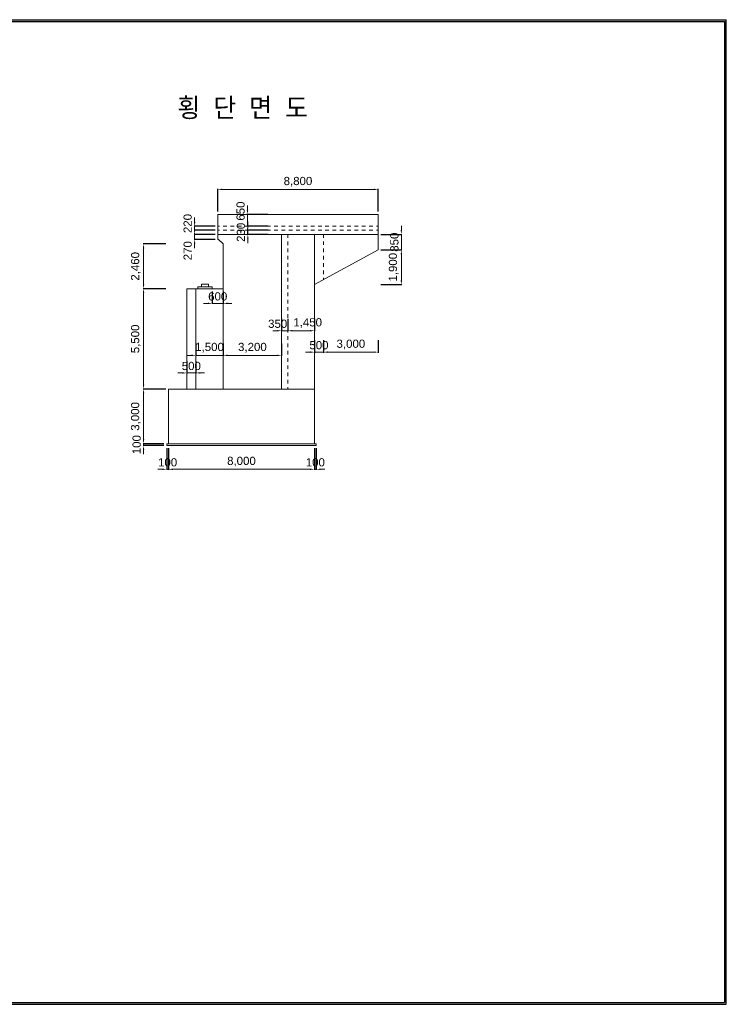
# Model space of a CAD drawing. Header units: metres. Extents: x -5059821 to -4982321, y -15782685 to -15728685.
# Tile 3 of 3: x -5021071 to -4982321, y -15782685 to -15728685. Entities that reach past the tile are written whole.
import ezdxf
from ezdxf.enums import TextEntityAlignment as Align

# ---------------------------------------------------------------- set-up
doc = ezdxf.new("R2010")
doc.units = ezdxf.units.M
doc.header["$MEASUREMENT"] = 0
doc.layers.get('Defpoints').update_dxf_attribs({"lineweight": 0})
for name, color, linetype, lineweight in [('A-DIM01', 1, 'Continuous', 0), ('Concrete', 4, 'Continuous', 0), ('Shoe', 5, 'Continuous', 0), ('Text', 3, 'Continuous', 0)]:
    doc.layers.add(name, color=color, linetype=linetype, lineweight=lineweight)
doc.styles.get("Standard").update_dxf_attribs({"font": 'txt', "height": 5})
doc.styles.add('style2', font='arial.ttf')
doc.styles.add('돋움', font='txt')
doc.dimstyles.new('DIM01', dxfattribs={"dimtxt": 3.5, "dimasz": 0.8, "dimexe": 2, "dimexo": 10, "dimgap": 1.25, "dimtad": 1, "dimdec": 0, "dimzin": 0, "dimtxsty": '돋움', "dimcen": 0.09, "dimclrd": 1, "dimclre": 1, "dimclrt": 256, "dimadec": 0, "dimazin": 0, "dimtfac": 0.072, "dimtdec": 0, "dimtix": 1, "dimtmove": 2, "dimatfit": 3, "dimfxl": 1, "dimtolj": 1, "dimtzin": 0, "dimlwd": -1, "dimarcsym": 0})

# ---------------------------------------------------------------- blocks, each defined once
blk = doc.blocks.new('*D121')
at = {"layer": 'A-DIM01', "color": 1}
for p, q in [((-5000141.473277, -15740222.111054), (-5000141.473277, -15739982.111054)), ((-5000141.473277, -15741312.111054), (-5000141.473277, -15740462.111054)), ((-5000141.473277, -15741552.111054), (-5000141.473277, -15741792.111054))]:
    blk.add_line(p, q, dxfattribs=at)
at = {"layer": 'A-DIM01', "color": 1, "lineweight": -2}
for p, q in [((-5001259.868228, -15740462.111054), (-5000111.473277, -15740462.111054)), ((-5001259.868228, -15741312.111054), (-5000111.473277, -15741312.111054))]:
    blk.add_line(p, q, dxfattribs=at)
at = {"layer": 'A-DIM01', "color": 1}
for points in [[(-5000181.473277, -15740222.111054), (-5000101.473277, -15740222.111054), (-5000141.473277, -15740462.111054)], [(-5000181.473277, -15741552.111054), (-5000101.473277, -15741552.111054), (-5000141.473277, -15741312.111054)]]:
    blk.add_solid(points, dxfattribs=at)
at = {"layer": 'Defpoints', "color": 0}
for p in [(-5001409.868228, -15740462.111054), (-5000141.473277, -15740462.111054), (-5001409.868228, -15741312.111054)]:
    blk.add_point(p, dxfattribs=at)
at = {"layer": 'A-DIM01', "color": 7, "insert": (-5000521.231121, -15740887.111054), "char_height": 450, "attachment_point": 5, "rotation": 90, "style": 'style2'}
blk.add_mtext('\\A1;850', dxfattribs=at)
blk = doc.blocks.new('*D123')
at = {"layer": 'A-DIM01', "color": 1, "lineweight": -2}
for p, q in [((-5001259.868228, -15741312.111054), (-5000111.473277, -15741312.111054)), ((-5001259.868228, -15743212.111054), (-5000111.473277, -15743212.111054))]:
    blk.add_line(p, q, dxfattribs=at)
at = {"layer": 'A-DIM01', "color": 1}
blk.add_line((-5000141.473277, -15742972.111054), (-5000141.473277, -15741552.111054), dxfattribs=at)
for points in [[(-5000181.473277, -15741552.111054), (-5000101.473277, -15741552.111054), (-5000141.473277, -15741312.111054)], [(-5000181.473277, -15742972.111054), (-5000101.473277, -15742972.111054), (-5000141.473277, -15743212.111054)]]:
    blk.add_solid(points, dxfattribs=at)
at = {"layer": 'Defpoints', "color": 0}
for p in [(-5001409.868228, -15741312.111054), (-5000141.473277, -15741312.111054), (-5001409.868228, -15743212.111054)]:
    blk.add_point(p, dxfattribs=at)
at = {"layer": 'A-DIM01', "color": 7, "insert": (-5000561.903018, -15742262.111054), "char_height": 450, "attachment_point": 5, "rotation": 90, "style": 'style2'}
blk.add_mtext('\\A1;1,900', dxfattribs=at)
blk = doc.blocks.new('*D125')
at = {"layer": 'A-DIM01', "color": 1, "lineweight": -2}
for p, q in [((-5013009.868228, -15752192.111054), (-5013009.868228, -15753372.367327)), ((-5012909.868228, -15752192.111054), (-5012909.868228, -15753372.367327))]:
    blk.add_line(p, q, dxfattribs=at)
at = {"layer": 'A-DIM01', "color": 1}
for p, q in [((-5013249.868228, -15753342.367327), (-5013489.868228, -15753342.367327)), ((-5013009.868228, -15753342.367327), (-5012909.868228, -15753342.367327)), ((-5012669.868228, -15753342.367327), (-5012429.868228, -15753342.367327))]:
    blk.add_line(p, q, dxfattribs=at)
for points in [[(-5013249.868228, -15753302.367327), (-5013249.868228, -15753382.367327), (-5013009.868228, -15753342.367327)], [(-5012669.868228, -15753302.367327), (-5012669.868228, -15753382.367327), (-5012909.868228, -15753342.367327)]]:
    blk.add_solid(points, dxfattribs=at)
at = {"layer": 'Defpoints', "color": 0}
for p in [(-5013009.868228, -15752042.111054), (-5012909.868228, -15752042.111054), (-5012909.868228, -15753342.367327)]:
    blk.add_point(p, dxfattribs=at)
at = {"layer": 'A-DIM01', "color": 7, "insert": (-5012959.868228, -15752962.609483), "char_height": 450, "attachment_point": 5, "style": 'style2'}
blk.add_mtext('\\A1;100', dxfattribs=at)
blk = doc.blocks.new('*D127')
at = {"layer": 'A-DIM01', "color": 1, "lineweight": -2}
for p, q in [((-5004909.868228, -15752192.111054), (-5004909.868228, -15753372.367327)), ((-5004809.868228, -15752192.111054), (-5004809.868228, -15753372.367327))]:
    blk.add_line(p, q, dxfattribs=at)
at = {"layer": 'A-DIM01', "color": 1}
for p, q in [((-5005149.868228, -15753342.367327), (-5005389.868228, -15753342.367327)), ((-5004909.868228, -15753342.367327), (-5004809.868228, -15753342.367327)), ((-5004569.868228, -15753342.367327), (-5004329.868228, -15753342.367327))]:
    blk.add_line(p, q, dxfattribs=at)
for points in [[(-5005149.868228, -15753302.367327), (-5005149.868228, -15753382.367327), (-5004909.868228, -15753342.367327)], [(-5004569.868228, -15753302.367327), (-5004569.868228, -15753382.367327), (-5004809.868228, -15753342.367327)]]:
    blk.add_solid(points, dxfattribs=at)
at = {"layer": 'Defpoints', "color": 0}
for p in [(-5004909.868228, -15752042.111054), (-5004809.868228, -15752042.111054), (-5004809.868228, -15753342.367327)]:
    blk.add_point(p, dxfattribs=at)
at = {"layer": 'A-DIM01', "color": 7, "insert": (-5004859.868228, -15752962.609483), "char_height": 450, "attachment_point": 5, "style": 'style2'}
blk.add_mtext('\\A1;100', dxfattribs=at)
blk = doc.blocks.new('*D129')
at = {"layer": 'A-DIM01', "color": 1, "lineweight": -2}
for p, q in [((-5012909.868228, -15752192.111054), (-5012909.868228, -15753372.367327)), ((-5004909.868228, -15752192.111054), (-5004909.868228, -15753372.367327))]:
    blk.add_line(p, q, dxfattribs=at)
at = {"layer": 'A-DIM01', "color": 1}
blk.add_line((-5012669.868228, -15753342.367327), (-5005149.868228, -15753342.367327), dxfattribs=at)
for points in [[(-5012669.868228, -15753302.367327), (-5012669.868228, -15753382.367327), (-5012909.868228, -15753342.367327)], [(-5005149.868228, -15753302.367327), (-5005149.868228, -15753382.367327), (-5004909.868228, -15753342.367327)]]:
    blk.add_solid(points, dxfattribs=at)
at = {"layer": 'Defpoints', "color": 0}
for p in [(-5012909.868228, -15752042.111054), (-5004909.868228, -15752042.111054), (-5004909.868228, -15753342.367327)]:
    blk.add_point(p, dxfattribs=at)
at = {"layer": 'A-DIM01', "color": 7, "insert": (-5008909.868228, -15752921.937587), "char_height": 450, "attachment_point": 5, "style": 'style2'}
blk.add_mtext('\\A1;8,000', dxfattribs=at)
blk = doc.blocks.new('*D131')
at = {"layer": 'A-DIM01', "color": 1}
for p, q in [((-5014278.26318, -15751702.111054), (-5014278.26318, -15751462.111054)), ((-5014278.26318, -15751942.111054), (-5014278.26318, -15752042.111054)), ((-5014278.26318, -15752282.111054), (-5014278.26318, -15752522.111054))]:
    blk.add_line(p, q, dxfattribs=at)
at = {"layer": 'A-DIM01', "color": 1, "lineweight": -2}
for p, q in [((-5013159.868228, -15751942.111054), (-5014308.26318, -15751942.111054)), ((-5013159.868228, -15752042.111054), (-5014308.26318, -15752042.111054))]:
    blk.add_line(p, q, dxfattribs=at)
at = {"layer": 'A-DIM01', "color": 1}
for points in [[(-5014318.26318, -15751702.111054), (-5014238.26318, -15751702.111054), (-5014278.26318, -15751942.111054)], [(-5014318.26318, -15752282.111054), (-5014238.26318, -15752282.111054), (-5014278.26318, -15752042.111054)]]:
    blk.add_solid(points, dxfattribs=at)
at = {"layer": 'Defpoints', "color": 0}
for p in [(-5014278.26318, -15752042.111054), (-5013009.868228, -15751942.111054), (-5013009.868228, -15752042.111054)]:
    blk.add_point(p, dxfattribs=at)
at = {"layer": 'A-DIM01', "color": 7, "insert": (-5014658.021024, -15751992.111054), "char_height": 450, "attachment_point": 5, "rotation": 90, "style": 'style2'}
blk.add_mtext('\\A1;100', dxfattribs=at)
blk = doc.blocks.new('*D133')
at = {"layer": 'A-DIM01', "color": 1, "lineweight": -2}
for p, q in [((-5013059.868228, -15748942.111054), (-5014308.26318, -15748942.111054)), ((-5013159.868228, -15751942.111054), (-5014308.26318, -15751942.111054))]:
    blk.add_line(p, q, dxfattribs=at)
at = {"layer": 'A-DIM01', "color": 1}
blk.add_line((-5014278.26318, -15749182.111054), (-5014278.26318, -15751702.111054), dxfattribs=at)
for points in [[(-5014318.26318, -15749182.111054), (-5014238.26318, -15749182.111054), (-5014278.26318, -15748942.111054)], [(-5014318.26318, -15751702.111054), (-5014238.26318, -15751702.111054), (-5014278.26318, -15751942.111054)]]:
    blk.add_solid(points, dxfattribs=at)
at = {"layer": 'Defpoints', "color": 0}
for p in [(-5012909.868228, -15748942.111054), (-5014278.26318, -15751942.111054), (-5013009.868228, -15751942.111054)]:
    blk.add_point(p, dxfattribs=at)
at = {"layer": 'A-DIM01', "color": 7, "insert": (-5014698.692921, -15750442.111054), "char_height": 450, "attachment_point": 5, "rotation": 90, "style": 'style2'}
blk.add_mtext('\\A1;3,000', dxfattribs=at)
blk = doc.blocks.new('*D135')
at = {"layer": 'A-DIM01', "color": 1, "lineweight": -2}
for p, q in [((-5013059.868228, -15743442.111054), (-5014308.26318, -15743442.111054)), ((-5013059.868228, -15748942.111054), (-5014308.26318, -15748942.111054))]:
    blk.add_line(p, q, dxfattribs=at)
at = {"layer": 'A-DIM01', "color": 1}
blk.add_line((-5014278.26318, -15743682.111054), (-5014278.26318, -15748702.111054), dxfattribs=at)
for points in [[(-5014318.26318, -15743682.111054), (-5014238.26318, -15743682.111054), (-5014278.26318, -15743442.111054)], [(-5014318.26318, -15748702.111054), (-5014238.26318, -15748702.111054), (-5014278.26318, -15748942.111054)]]:
    blk.add_solid(points, dxfattribs=at)
at = {"layer": 'Defpoints', "color": 0}
for p in [(-5012909.868228, -15743442.111054), (-5014278.26318, -15748942.111054), (-5012909.868228, -15748942.111054)]:
    blk.add_point(p, dxfattribs=at)
at = {"layer": 'A-DIM01', "color": 7, "insert": (-5014698.692921, -15746192.111054), "char_height": 450, "attachment_point": 5, "rotation": 90, "style": 'style2'}
blk.add_mtext('\\A1;5,500', dxfattribs=at)
blk = doc.blocks.new('*D137')
at = {"layer": 'A-DIM01', "color": 1, "lineweight": -2}
for p, q in [((-5013059.868228, -15740982.111054), (-5014308.26318, -15740982.111054)), ((-5013059.868228, -15743442.111054), (-5014308.26318, -15743442.111054))]:
    blk.add_line(p, q, dxfattribs=at)
at = {"layer": 'A-DIM01', "color": 1}
blk.add_line((-5014278.26318, -15741222.111054), (-5014278.26318, -15743202.111054), dxfattribs=at)
for points in [[(-5014318.26318, -15741222.111054), (-5014238.26318, -15741222.111054), (-5014278.26318, -15740982.111054)], [(-5014318.26318, -15743202.111054), (-5014238.26318, -15743202.111054), (-5014278.26318, -15743442.111054)]]:
    blk.add_solid(points, dxfattribs=at)
at = {"layer": 'Defpoints', "color": 0}
for p in [(-5012909.868228, -15740982.111054), (-5014278.26318, -15743442.111054), (-5012909.868228, -15743442.111054)]:
    blk.add_point(p, dxfattribs=at)
at = {"layer": 'A-DIM01', "color": 7, "insert": (-5014698.692921, -15742212.111054), "char_height": 450, "attachment_point": 5, "rotation": 90, "style": 'style2'}
blk.add_mtext('\\A1;2,460', dxfattribs=at)
blk = doc.blocks.new('*D139')
at = {"layer": 'A-DIM01', "color": 1}
for p, q in [((-5011478.26318, -15740222.111054), (-5011478.26318, -15739982.111054)), ((-5011478.26318, -15740462.111054), (-5011478.26318, -15740732.111054)), ((-5011478.26318, -15740972.111054), (-5011478.26318, -15741212.111054))]:
    blk.add_line(p, q, dxfattribs=at)
at = {"layer": 'A-DIM01', "color": 1, "lineweight": -2}
for p, q in [((-5010359.868228, -15740462.111054), (-5011508.26318, -15740462.111054)), ((-5010359.868228, -15740732.111054), (-5011508.26318, -15740732.111054))]:
    blk.add_line(p, q, dxfattribs=at)
at = {"layer": 'A-DIM01', "color": 1}
for points in [[(-5011518.26318, -15740222.111054), (-5011438.26318, -15740222.111054), (-5011478.26318, -15740462.111054)], [(-5011518.26318, -15740972.111054), (-5011438.26318, -15740972.111054), (-5011478.26318, -15740732.111054)]]:
    blk.add_solid(points, dxfattribs=at)
at = {"layer": 'Defpoints', "color": 0}
for p in [(-5011478.26318, -15740732.111054), (-5010209.868228, -15740462.111054), (-5010209.868228, -15740732.111054)]:
    blk.add_point(p, dxfattribs=at)
at = {"layer": 'A-DIM01', "color": 7, "insert": (-5011858.021024, -15741354.431781), "char_height": 450, "attachment_point": 5, "rotation": 90, "style": 'style2'}
blk.add_mtext('\\A1;270', dxfattribs=at)
blk = doc.blocks.new('*D141')
at = {"layer": 'A-DIM01', "color": 1}
for p, q in [((-5008559.332635, -15739992.111054), (-5008559.332635, -15739752.111054)), ((-5008559.332635, -15740232.111054), (-5008559.332635, -15740462.111054)), ((-5008559.332635, -15740702.111054), (-5008559.332635, -15740942.111054))]:
    blk.add_line(p, q, dxfattribs=at)
at = {"layer": 'A-DIM01', "color": 1, "lineweight": -2}
for p, q in [((-5007440.937683, -15740232.111054), (-5008589.332635, -15740232.111054)), ((-5007440.937683, -15740462.111054), (-5008589.332635, -15740462.111054))]:
    blk.add_line(p, q, dxfattribs=at)
at = {"layer": 'A-DIM01', "color": 1}
for points in [[(-5008599.332635, -15739992.111054), (-5008519.332635, -15739992.111054), (-5008559.332635, -15740232.111054)], [(-5008599.332635, -15740702.111054), (-5008519.332635, -15740702.111054), (-5008559.332635, -15740462.111054)]]:
    blk.add_solid(points, dxfattribs=at)
at = {"layer": 'Defpoints', "color": 0}
for p in [(-5007290.937683, -15740232.111054), (-5008559.332635, -15740462.111054), (-5007290.937683, -15740462.111054)]:
    blk.add_point(p, dxfattribs=at)
at = {"layer": 'A-DIM01', "color": 7, "insert": (-5008939.243958, -15740347.111054), "char_height": 450, "attachment_point": 5, "rotation": 90, "style": 'style2'}
blk.add_mtext('\\A1;230', dxfattribs=at)
blk = doc.blocks.new('*D143')
at = {"layer": 'A-DIM01', "color": 1}
for p, q in [((-5011478.26318, -15739772.111054), (-5011478.26318, -15739532.111054)), ((-5011478.26318, -15740012.111054), (-5011478.26318, -15740232.111054)), ((-5011478.26318, -15740472.111054), (-5011478.26318, -15740712.111054))]:
    blk.add_line(p, q, dxfattribs=at)
at = {"layer": 'A-DIM01', "color": 1, "lineweight": -2}
for p, q in [((-5010359.868228, -15740012.111054), (-5011508.26318, -15740012.111054)), ((-5010359.868228, -15740232.111054), (-5011508.26318, -15740232.111054))]:
    blk.add_line(p, q, dxfattribs=at)
at = {"layer": 'A-DIM01', "color": 1}
for points in [[(-5011518.26318, -15739772.111054), (-5011438.26318, -15739772.111054), (-5011478.26318, -15740012.111054)], [(-5011518.26318, -15740472.111054), (-5011438.26318, -15740472.111054), (-5011478.26318, -15740232.111054)]]:
    blk.add_solid(points, dxfattribs=at)
at = {"layer": 'Defpoints', "color": 0}
for p in [(-5011478.26318, -15740232.111054), (-5010209.868228, -15740012.111054), (-5010209.868228, -15740232.111054)]:
    blk.add_point(p, dxfattribs=at)
at = {"layer": 'A-DIM01', "color": 7, "insert": (-5011858.021024, -15739863.170215), "char_height": 450, "attachment_point": 5, "rotation": 90, "style": 'style2'}
blk.add_mtext('\\A1;220', dxfattribs=at)
blk = doc.blocks.new('*D145')
at = {"layer": 'A-DIM01', "color": 1, "lineweight": -2}
for p, q in [((-5007459.868228, -15739362.111054), (-5008608.26318, -15739362.111054)), ((-5007459.868228, -15740012.111054), (-5008608.26318, -15740012.111054))]:
    blk.add_line(p, q, dxfattribs=at)
at = {"layer": 'A-DIM01', "color": 1}
for p, q in [((-5008578.26318, -15739122.111054), (-5008578.26318, -15738882.111054)), ((-5008578.26318, -15739362.111054), (-5008578.26318, -15740012.111054)), ((-5008578.26318, -15740252.111054), (-5008578.26318, -15740492.111054))]:
    blk.add_line(p, q, dxfattribs=at)
for points in [[(-5008618.26318, -15739122.111054), (-5008538.26318, -15739122.111054), (-5008578.26318, -15739362.111054)], [(-5008618.26318, -15740252.111054), (-5008538.26318, -15740252.111054), (-5008578.26318, -15740012.111054)]]:
    blk.add_solid(points, dxfattribs=at)
at = {"layer": 'Defpoints', "color": 0}
for p in [(-5007309.868228, -15739362.111054), (-5008578.26318, -15740012.111054), (-5007309.868228, -15740012.111054)]:
    blk.add_point(p, dxfattribs=at)
at = {"layer": 'A-DIM01', "color": 7, "insert": (-5008958.021024, -15739182.046415), "char_height": 450, "attachment_point": 5, "rotation": 90, "style": 'style2'}
blk.add_mtext('\\A1;650', dxfattribs=at)
blk = doc.blocks.new('*D147')
at = {"layer": 'A-DIM01', "color": 1, "lineweight": -2}
for p, q in [((-5011909.868228, -15747407.943606), (-5011909.868228, -15748088.071743)), ((-5011409.868228, -15747407.443606), (-5011409.868228, -15748088.071743))]:
    blk.add_line(p, q, dxfattribs=at)
at = {"layer": 'A-DIM01', "color": 1}
for p, q in [((-5012149.868228, -15748058.071743), (-5012389.868228, -15748058.071743)), ((-5011909.868228, -15748058.071743), (-5011409.868228, -15748058.071743)), ((-5011169.868228, -15748058.071743), (-5010929.868228, -15748058.071743))]:
    blk.add_line(p, q, dxfattribs=at)
for points in [[(-5012149.868228, -15748018.071743), (-5012149.868228, -15748098.071743), (-5011909.868228, -15748058.071743)], [(-5011169.868228, -15748018.071743), (-5011169.868228, -15748098.071743), (-5011409.868228, -15748058.071743)]]:
    blk.add_solid(points, dxfattribs=at)
at = {"layer": 'Defpoints', "color": 0}
for p in [(-5011909.868228, -15747257.943606), (-5011409.868228, -15747257.443606), (-5011409.868228, -15748058.071743)]:
    blk.add_point(p, dxfattribs=at)
at = {"layer": 'A-DIM01', "color": 7, "insert": (-5011659.868228, -15747678.313898), "char_height": 450, "attachment_point": 5, "style": 'style2'}
blk.add_mtext('\\A1;500', dxfattribs=at)
blk = doc.blocks.new('*D149')
at = {"layer": 'A-DIM01', "color": 1, "lineweight": -2}
for p, q in [((-5011409.868228, -15746444.186469), (-5011409.868228, -15747124.314605)), ((-5009909.868228, -15746443.686469), (-5009909.868228, -15747124.314605))]:
    blk.add_line(p, q, dxfattribs=at)
at = {"layer": 'A-DIM01', "color": 1}
for p, q in [((-5011649.868228, -15747094.314605), (-5011889.868228, -15747094.314605)), ((-5011409.868228, -15747094.314605), (-5009909.868228, -15747094.314605)), ((-5009669.868228, -15747094.314605), (-5009429.868228, -15747094.314605))]:
    blk.add_line(p, q, dxfattribs=at)
for points in [[(-5011649.868228, -15747054.314605), (-5011649.868228, -15747134.314605), (-5011409.868228, -15747094.314605)], [(-5009669.868228, -15747054.314605), (-5009669.868228, -15747134.314605), (-5009909.868228, -15747094.314605)]]:
    blk.add_solid(points, dxfattribs=at)
at = {"layer": 'Defpoints', "color": 0}
for p in [(-5011409.868228, -15746294.186469), (-5009909.868228, -15746293.686469), (-5009909.868228, -15747094.314605)]:
    blk.add_point(p, dxfattribs=at)
at = {"layer": 'A-DIM01', "color": 7, "insert": (-5010659.868228, -15746673.884864), "char_height": 450, "attachment_point": 5, "style": 'style2'}
blk.add_mtext('\\A1;1,500', dxfattribs=at)
blk = doc.blocks.new('*D151')
at = {"layer": 'A-DIM01', "color": 1, "lineweight": -2}
for p, q in [((-5009909.868228, -15746443.686469), (-5009909.868228, -15747123.814605)), ((-5006709.868228, -15746443.186469), (-5006709.868228, -15747123.814605))]:
    blk.add_line(p, q, dxfattribs=at)
at = {"layer": 'A-DIM01', "color": 1}
blk.add_line((-5009669.868228, -15747093.814605), (-5006949.868228, -15747093.814605), dxfattribs=at)
for points in [[(-5009669.868228, -15747053.814605), (-5009669.868228, -15747133.814605), (-5009909.868228, -15747093.814605)], [(-5006949.868228, -15747053.814605), (-5006949.868228, -15747133.814605), (-5006709.868228, -15747093.814605)]]:
    blk.add_solid(points, dxfattribs=at)
at = {"layer": 'Defpoints', "color": 0}
for p in [(-5009909.868228, -15746293.686469), (-5006709.868228, -15746293.186469), (-5006709.868228, -15747093.814605)]:
    blk.add_point(p, dxfattribs=at)
at = {"layer": 'A-DIM01', "color": 7, "insert": (-5008309.868228, -15746673.384864), "char_height": 450, "attachment_point": 5, "style": 'style2'}
blk.add_mtext('\\A1;3,200', dxfattribs=at)
blk = doc.blocks.new('*D153')
at = {"layer": 'A-DIM01', "color": 1, "lineweight": -2}
for p, q in [((-5010509.868228, -15743592.111054), (-5010509.868228, -15744272.239191)), ((-5009909.868228, -15743592.111054), (-5009909.868228, -15744272.239191))]:
    blk.add_line(p, q, dxfattribs=at)
at = {"layer": 'A-DIM01', "color": 1}
for p, q in [((-5010749.868228, -15744242.239191), (-5010989.868228, -15744242.239191)), ((-5010509.868228, -15744242.239191), (-5009909.868228, -15744242.239191)), ((-5009669.868228, -15744242.239191), (-5009429.868228, -15744242.239191))]:
    blk.add_line(p, q, dxfattribs=at)
for points in [[(-5010749.868228, -15744202.239191), (-5010749.868228, -15744282.239191), (-5010509.868228, -15744242.239191)], [(-5009669.868228, -15744202.239191), (-5009669.868228, -15744282.239191), (-5009909.868228, -15744242.239191)]]:
    blk.add_solid(points, dxfattribs=at)
at = {"layer": 'Defpoints', "color": 0}
for p in [(-5010509.868228, -15743442.111054), (-5009909.868228, -15743442.111054), (-5009909.868228, -15744242.239191)]:
    blk.add_point(p, dxfattribs=at)
at = {"layer": 'A-DIM01', "color": 7, "insert": (-5010209.868228, -15743862.481346), "char_height": 450, "attachment_point": 5, "style": 'style2'}
blk.add_mtext('\\A1;600', dxfattribs=at)
blk = doc.blocks.new('*D155')
at = {"layer": 'A-DIM01', "color": 1, "lineweight": -2}
for p, q in [((-5004909.868228, -15746267.629585), (-5004909.868228, -15746947.757722)), ((-5004409.868228, -15746267.629585), (-5004409.868228, -15746947.757722))]:
    blk.add_line(p, q, dxfattribs=at)
at = {"layer": 'A-DIM01', "color": 1}
for p, q in [((-5005149.868228, -15746917.757722), (-5005389.868228, -15746917.757722)), ((-5004909.868228, -15746917.757722), (-5004409.868228, -15746917.757722)), ((-5004169.868228, -15746917.757722), (-5003929.868228, -15746917.757722))]:
    blk.add_line(p, q, dxfattribs=at)
for points in [[(-5005149.868228, -15746877.757722), (-5005149.868228, -15746957.757722), (-5004909.868228, -15746917.757722)], [(-5004169.868228, -15746877.757722), (-5004169.868228, -15746957.757722), (-5004409.868228, -15746917.757722)]]:
    blk.add_solid(points, dxfattribs=at)
at = {"layer": 'Defpoints', "color": 0}
for p in [(-5004909.868228, -15746117.629585), (-5004409.868228, -15746117.629585), (-5004409.868228, -15746917.757722)]:
    blk.add_point(p, dxfattribs=at)
at = {"layer": 'A-DIM01', "color": 7, "insert": (-5004659.868228, -15746537.999877), "char_height": 450, "attachment_point": 5, "style": 'style2'}
blk.add_mtext('\\A1;500', dxfattribs=at)
blk = doc.blocks.new('*D157')
at = {"layer": 'A-DIM01', "color": 1, "lineweight": -2}
for p, q in [((-5004409.868228, -15746267.629585), (-5004409.868228, -15746947.757722)), ((-5001409.868228, -15746267.629585), (-5001409.868228, -15746947.757722))]:
    blk.add_line(p, q, dxfattribs=at)
at = {"layer": 'A-DIM01', "color": 1}
blk.add_line((-5004169.868228, -15746917.757722), (-5001649.868228, -15746917.757722), dxfattribs=at)
for points in [[(-5004169.868228, -15746877.757722), (-5004169.868228, -15746957.757722), (-5004409.868228, -15746917.757722)], [(-5001649.868228, -15746877.757722), (-5001649.868228, -15746957.757722), (-5001409.868228, -15746917.757722)]]:
    blk.add_solid(points, dxfattribs=at)
at = {"layer": 'Defpoints', "color": 0}
for p in [(-5004409.868228, -15746117.629585), (-5001409.868228, -15746117.629585), (-5001409.868228, -15746917.757722)]:
    blk.add_point(p, dxfattribs=at)
at = {"layer": 'A-DIM01', "color": 7, "insert": (-5002909.868228, -15746497.327981), "char_height": 450, "attachment_point": 5, "style": 'style2'}
blk.add_mtext('\\A1;3,000', dxfattribs=at)
blk = doc.blocks.new('*D159')
at = {"layer": 'A-DIM01', "color": 1, "lineweight": -2}
for p, q in [((-5006709.868228, -15745094.142198), (-5006709.868228, -15745774.270335)), ((-5006359.868228, -15745094.142198), (-5006359.868228, -15745774.270335))]:
    blk.add_line(p, q, dxfattribs=at)
at = {"layer": 'A-DIM01', "color": 1}
for p, q in [((-5006949.868228, -15745744.270335), (-5007189.868228, -15745744.270335)), ((-5006709.868228, -15745744.270335), (-5006359.868228, -15745744.270335)), ((-5006119.868228, -15745744.270335), (-5005879.868228, -15745744.270335))]:
    blk.add_line(p, q, dxfattribs=at)
for points in [[(-5006949.868228, -15745704.270335), (-5006949.868228, -15745784.270335), (-5006709.868228, -15745744.270335)], [(-5006119.868228, -15745704.270335), (-5006119.868228, -15745784.270335), (-5006359.868228, -15745744.270335)]]:
    blk.add_solid(points, dxfattribs=at)
at = {"layer": 'Defpoints', "color": 0}
for p in [(-5006709.868228, -15744944.142198), (-5006359.868228, -15744944.142198), (-5006359.868228, -15745744.270335)]:
    blk.add_point(p, dxfattribs=at)
at = {"layer": 'A-DIM01', "color": 7, "insert": (-5006924.295941, -15745364.359012), "char_height": 450, "attachment_point": 5, "style": 'style2'}
blk.add_mtext('\\A1;350', dxfattribs=at)
blk = doc.blocks.new('*D161')
at = {"layer": 'A-DIM01', "color": 1, "lineweight": -2}
for p, q in [((-5006359.868228, -15745094.142198), (-5006359.868228, -15745774.270335)), ((-5004909.868228, -15745094.142198), (-5004909.868228, -15745774.270335))]:
    blk.add_line(p, q, dxfattribs=at)
at = {"layer": 'A-DIM01', "color": 1}
blk.add_line((-5006119.868228, -15745744.270335), (-5005149.868228, -15745744.270335), dxfattribs=at)
for points in [[(-5006119.868228, -15745704.270335), (-5006119.868228, -15745784.270335), (-5006359.868228, -15745744.270335)], [(-5005149.868228, -15745704.270335), (-5005149.868228, -15745784.270335), (-5004909.868228, -15745744.270335)]]:
    blk.add_solid(points, dxfattribs=at)
at = {"layer": 'Defpoints', "color": 0}
for p in [(-5006359.868228, -15744944.142198), (-5004909.868228, -15744944.142198), (-5004909.868228, -15745744.270335)]:
    blk.add_point(p, dxfattribs=at)
at = {"layer": 'A-DIM01', "color": 7, "insert": (-5005278.892257, -15745323.840594), "char_height": 450, "attachment_point": 5, "style": 'style2'}
blk.add_mtext('\\A1;1,450', dxfattribs=at)
blk = doc.blocks.new('*D163')
at = {"layer": 'A-DIM01', "color": 1, "lineweight": -2}
for p, q in [((-5010209.868228, -15739212.111054), (-5010209.868228, -15737963.716103)), ((-5001409.868228, -15739212.111054), (-5001409.868228, -15737963.716103))]:
    blk.add_line(p, q, dxfattribs=at)
at = {"layer": 'A-DIM01', "color": 1}
blk.add_line((-5001649.868228, -15737993.716103), (-5009969.868228, -15737993.716103), dxfattribs=at)
for points in [[(-5009969.868228, -15737953.716103), (-5009969.868228, -15738033.716103), (-5010209.868228, -15737993.716103)], [(-5001649.868228, -15737953.716103), (-5001649.868228, -15738033.716103), (-5001409.868228, -15737993.716103)]]:
    blk.add_solid(points, dxfattribs=at)
at = {"layer": 'Defpoints', "color": 0}
for p in [(-5010209.868228, -15737993.716103), (-5010209.868228, -15739362.111054), (-5001409.868228, -15739362.111054)]:
    blk.add_point(p, dxfattribs=at)
at = {"layer": 'A-DIM01', "color": 7, "insert": (-5005809.868228, -15737573.286362), "char_height": 450, "attachment_point": 5, "style": 'style2'}
blk.add_mtext('\\A1;8,800', dxfattribs=at)

msp = doc.modelspace()

# ---------------------------------------------------------------- linework, layer by layer
for p, q in [((-5059820.855646, -15728684.998937), (-4982320.855646, -15728684.998937)), ((-5059720.855646, -15728784.998937), (-4982420.855646, -15728784.998937)), ((-4982420.855646, -15728784.998937), (-4982420.855646, -15782584.998937)), ((-4982320.855646, -15782684.998937), (-4982320.855646, -15728684.998937)), ((-5059820.855646, -15782684.998937), (-4982320.855646, -15782684.998937)), ((-5059720.855646, -15782584.998937), (-4982420.855646, -15782584.998937))]:
    msp.add_line(p, q)
at = {"layer": 'Concrete'}
for p, q in [((-5010209.868228, -15740462.111054), (-5010209.868228, -15739362.111054)), ((-5010209.868228, -15739362.111054), (-5001409.868228, -15739362.111054)), ((-5001409.868228, -15739362.111054), (-5001409.868228, -15740462.111054)), ((-5010109.868228, -15740012.111054), (-5010209.868228, -15740012.111054)), ((-5010109.868228, -15740232.111054), (-5010209.868228, -15740232.111054)), ((-5009709.868228, -15740012.111054), (-5009909.868228, -15740012.111054)), ((-5009709.868228, -15740232.111054), (-5009909.868228, -15740232.111054)), ((-5009309.868228, -15740012.111054), (-5009509.868228, -15740012.111054)), ((-5009309.868228, -15740232.111054), (-5009509.868228, -15740232.111054)), ((-5008909.868228, -15740012.111054), (-5009109.868228, -15740012.111054)), ((-5008909.868228, -15740232.111054), (-5009109.868228, -15740232.111054)), ((-5008509.868228, -15740012.111054), (-5008709.868228, -15740012.111054)), ((-5008509.868228, -15740232.111054), (-5008709.868228, -15740232.111054)), ((-5008109.868228, -15740012.111054), (-5008309.868228, -15740012.111054)), ((-5008109.868228, -15740232.111054), (-5008309.868228, -15740232.111054)), ((-5007709.868228, -15740012.111054), (-5007909.868228, -15740012.111054)), ((-5007709.868228, -15740232.111054), (-5007909.868228, -15740232.111054)), ((-5007309.868228, -15740012.111054), (-5007509.868228, -15740012.111054)), ((-5007309.868228, -15740232.111054), (-5007509.868228, -15740232.111054)), ((-5006909.868228, -15740012.111054), (-5007109.868228, -15740012.111054)), ((-5006909.868228, -15740232.111054), (-5007109.868228, -15740232.111054)), ((-5006509.868228, -15740012.111054), (-5006709.868228, -15740012.111054)), ((-5006509.868228, -15740232.111054), (-5006709.868228, -15740232.111054)), ((-5006109.868228, -15740012.111054), (-5006309.868228, -15740012.111054)), ((-5006109.868228, -15740232.111054), (-5006309.868228, -15740232.111054)), ((-5005709.868228, -15740012.111054), (-5005909.868228, -15740012.111054)), ((-5005709.868228, -15740232.111054), (-5005909.868228, -15740232.111054)), ((-5005309.868228, -15740012.111054), (-5005509.868228, -15740012.111054)), ((-5005309.868228, -15740232.111054), (-5005509.868228, -15740232.111054)), ((-5004909.868228, -15740012.111054), (-5005109.868228, -15740012.111054)), ((-5004909.868228, -15740232.111054), (-5005109.868228, -15740232.111054)), ((-5004509.868228, -15740012.111054), (-5004709.868228, -15740012.111054)), ((-5004509.868228, -15740232.111054), (-5004709.868228, -15740232.111054)), ((-5004109.868228, -15740012.111054), (-5004309.868228, -15740012.111054)), ((-5004109.868228, -15740232.111054), (-5004309.868228, -15740232.111054)), ((-5003709.868228, -15740012.111054), (-5003909.868228, -15740012.111054)), ((-5003709.868228, -15740232.111054), (-5003909.868228, -15740232.111054)), ((-5003309.868228, -15740012.111054), (-5003509.868228, -15740012.111054)), ((-5003309.868228, -15740232.111054), (-5003509.868228, -15740232.111054)), ((-5002909.868228, -15740012.111054), (-5003109.868228, -15740012.111054)), ((-5002909.868228, -15740232.111054), (-5003109.868228, -15740232.111054)), ((-5002509.868228, -15740012.111054), (-5002709.868228, -15740012.111054)), ((-5002509.868228, -15740232.111054), (-5002709.868228, -15740232.111054)), ((-5002109.868228, -15740012.111054), (-5002309.868228, -15740012.111054)), ((-5002109.868228, -15740232.111054), (-5002309.868228, -15740232.111054)), ((-5001709.868228, -15740012.111054), (-5001909.868228, -15740012.111054)), ((-5001709.868228, -15740232.111054), (-5001909.868228, -15740232.111054)), ((-5001409.868228, -15740012.111054), (-5001509.868228, -15740012.111054)), ((-5001409.868228, -15740232.111054), (-5001509.868228, -15740232.111054)), ((-5010209.868228, -15740732.111054), (-5010209.868228, -15740462.111054)), ((-5006709.868228, -15740462.111054), (-5010209.868228, -15740462.111054)), ((-5010159.868228, -15740732.111054), (-5010209.868228, -15740732.111054)), ((-5009909.868228, -15740982.111054), (-5010159.868228, -15740732.111054)), ((-5009909.868228, -15743442.111054), (-5009909.868228, -15740982.111054)), ((-5006709.868228, -15748942.111054), (-5006709.868228, -15740462.111054)), ((-5006709.868228, -15740462.111054), (-5001409.868228, -15740462.111054)), ((-5006359.868228, -15740642.111054), (-5006359.868228, -15740462.111054)), ((-5006359.868228, -15741042.111054), (-5006359.868228, -15740842.111054)), ((-5004909.868228, -15751942.111054), (-5004909.868228, -15740462.111054)), ((-5004409.868228, -15740640.682482), (-5004409.868228, -15740462.111054)), ((-5004409.868228, -15741040.682482), (-5004409.868228, -15740840.682482)), ((-5001409.868228, -15741312.111054), (-5001409.868228, -15740462.111054)), ((-5006359.868228, -15741442.111054), (-5006359.868228, -15741242.111054)), ((-5004909.868228, -15743212.111054), (-5001409.868228, -15741312.111054)), ((-5004409.868228, -15741440.682482), (-5004409.868228, -15741240.682482)), ((-5006359.868228, -15741842.111054), (-5006359.868228, -15741642.111054)), ((-5006359.868228, -15742242.111054), (-5006359.868228, -15742042.111054)), ((-5004409.868228, -15741840.682482), (-5004409.868228, -15741640.682482)), ((-5004409.868228, -15742240.682482), (-5004409.868228, -15742040.682482)), ((-5006359.868228, -15742642.111054), (-5006359.868228, -15742442.111054)), ((-5004409.868228, -15742640.682482), (-5004409.868228, -15742440.682482)), ((-5006359.868228, -15743042.111054), (-5006359.868228, -15742842.111054)), ((-5004409.868228, -15742940.682482), (-5004409.868228, -15742840.682482)), ((-5011909.868228, -15743442.111054), (-5011909.868228, -15748942.111054)), ((-5011909.868228, -15743442.111054), (-5009909.868228, -15743442.111054)), ((-5011409.868228, -15743442.111054), (-5011409.868228, -15748942.111054)), ((-5009909.868228, -15743442.111054), (-5009909.868228, -15748942.111054)), ((-5006359.868228, -15743442.111054), (-5006359.868228, -15743242.111054)), ((-5006359.868228, -15743842.111054), (-5006359.868228, -15743642.111054)), ((-5006359.868228, -15743842.111054), (-5006359.868228, -15743642.111054)), ((-5006359.868228, -15743842.111054), (-5006359.868228, -15743642.111054)), ((-5006359.868228, -15743842.111054), (-5006359.868228, -15743642.111054)), ((-5006359.868228, -15744242.111054), (-5006359.868228, -15744042.111054)), ((-5006359.868228, -15744242.111054), (-5006359.868228, -15744042.111054)), ((-5006359.868228, -15744242.111054), (-5006359.868228, -15744042.111054)), ((-5006359.868228, -15744242.111054), (-5006359.868228, -15744042.111054)), ((-5006359.868228, -15744642.111054), (-5006359.868228, -15744442.111054)), ((-5006359.868228, -15744642.111054), (-5006359.868228, -15744442.111054)), ((-5006359.868228, -15744642.111054), (-5006359.868228, -15744442.111054)), ((-5006359.868228, -15744642.111054), (-5006359.868228, -15744442.111054)), ((-5006359.868228, -15745042.111054), (-5006359.868228, -15744842.111054)), ((-5006359.868228, -15745442.111054), (-5006359.868228, -15745242.111054)), ((-5006359.868228, -15745842.111054), (-5006359.868228, -15745642.111054)), ((-5006359.868228, -15746242.111054), (-5006359.868228, -15746042.111054)), ((-5006359.868228, -15746642.111054), (-5006359.868228, -15746442.111054)), ((-5006359.868228, -15747042.111054), (-5006359.868228, -15746842.111054)), ((-5006359.868228, -15747442.111054), (-5006359.868228, -15747242.111054)), ((-5006359.868228, -15747842.111054), (-5006359.868228, -15747642.111054)), ((-5006359.868228, -15748242.111054), (-5006359.868228, -15748042.111054)), ((-5006359.868228, -15748642.111054), (-5006359.868228, -15748442.111054)), ((-5012909.868228, -15751942.111054), (-5012909.868228, -15748942.111054)), ((-5012909.868228, -15748942.111054), (-5004909.868228, -15748942.111054)), ((-5006359.868228, -15748942.111054), (-5006359.868228, -15748842.111054)), ((-5013009.868228, -15751942.111054), (-5004809.868228, -15751942.111054)), ((-5013009.868228, -15752042.111054), (-5013009.868228, -15751942.111054)), ((-5004809.868228, -15752042.111054), (-5013009.868228, -15752042.111054)), ((-5004809.868228, -15751942.111054), (-5004809.868228, -15752042.111054))]:
    msp.add_line(p, q, dxfattribs=at)
at = {"layer": 'Shoe'}
for p, q in [((-5011309.868228, -15743442.111054), (-5011309.868228, -15743342.111054)), ((-5011309.868228, -15743342.111054), (-5010509.868228, -15743342.111054)), ((-5011109.868228, -15743192.111054), (-5010709.868228, -15743192.111054)), ((-5011109.868228, -15743192.111054), (-5011109.868228, -15743342.111054)), ((-5010709.868228, -15743192.111054), (-5010709.868228, -15743342.111054)), ((-5010509.868228, -15743342.111054), (-5010509.868228, -15743442.111054))]:
    msp.add_line(p, q, dxfattribs=at)

# ---------------------------------------------------------------- texts
at = {"layer": 'Text'}
msp.add_text('횡 단 면 도', height=1050, rotation=359.939213, dxfattribs=at).set_placement((-5008844.243265, -15734036.793231), align=Align.CENTER)

# ---------------------------------------------------------------- dimensions: what is measured, and where the dimension line sits
at = {"layer": 'A-DIM01', "color": 1}
for base, p1, p2, angle, picture, middle in [((-5010209.868228, -15737993.716103), (-5001409.868228, -15739362.111054), (-5010209.868228, -15739362.111054), 180, '*D163', (-5005809.868228, -15737573.286362)), ((-5008559.332635, -15740462.111054), (-5007290.937683, -15740232.111054), (-5007290.937683, -15740462.111054), 270, '*D141', (-5008939.243958, -15740347.111054)), ((-5000141.473277, -15740462.111054), (-5001409.868228, -15741312.111054), (-5001409.868228, -15740462.111054), 90, '*D121', (-5000521.231121, -15740887.111054)), ((-5014278.26318, -15743442.111054), (-5012909.868228, -15740982.111054), (-5012909.868228, -15743442.111054), 270, '*D137', (-5014698.692921, -15742212.111054)), ((-5000141.473277, -15741312.111054), (-5001409.868228, -15743212.111054), (-5001409.868228, -15741312.111054), 90, '*D123', (-5000561.903018, -15742262.111054)), ((-5014278.26318, -15748942.111054), (-5012909.868228, -15743442.111054), (-5012909.868228, -15748942.111054), 270, '*D135', (-5014698.692921, -15746192.111054)), ((-5014278.26318, -15751942.111054), (-5012909.868228, -15748942.111054), (-5013009.868228, -15751942.111054), 270, '*D133', (-5014698.692921, -15750442.111054)), ((-5014278.26318, -15752042.111054), (-5013009.868228, -15751942.111054), (-5013009.868228, -15752042.111054), 270, '*D131', (-5014658.021024, -15751992.111054))]:
    dim = msp.add_linear_dim(base=base, p1=p1, p2=p2, angle=angle, dimstyle='DIM01', override={"dimscale": 30, "dimtxt": 15, "dimasz": 8, "dimexe": 1, "dimexo": 5, "dimgap": 5, "dimdsep": 46, "dimlunit": 6, "dimtxsty": 'style2', "dimclrt": 7}, dxfattribs=at)
    dim.commit()
    dim.dimension.update_dxf_attribs({"geometry": picture, "text_midpoint": middle})
for base, p1, p2, picture, middle in [((-5008578.26318, -15740012.111054), (-5007309.868228, -15739362.111054), (-5007309.868228, -15740012.111054), '*D145', (-5008958.021024, -15739182.046415)), ((-5011478.26318, -15740232.111054), (-5010209.868228, -15740012.111054), (-5010209.868228, -15740232.111054), '*D143', (-5011858.021024, -15739863.170215)), ((-5011478.26318, -15740732.111054), (-5010209.868228, -15740462.111054), (-5010209.868228, -15740732.111054), '*D139', (-5011858.021024, -15741354.431781))]:
    dim = msp.add_linear_dim(base=base, p1=p1, p2=p2, angle=270, dimstyle='DIM01', override={"dimscale": 30, "dimtxt": 15, "dimasz": 8, "dimexe": 1, "dimexo": 5, "dimgap": 5, "dimdsep": 46, "dimlunit": 6, "dimtxsty": 'style2', "dimclrt": 7}, dxfattribs=at)
    dim.commit()
    dim.dimension.update_dxf_attribs({"geometry": picture, "text_midpoint": middle, "dimtype": 160})
for base, p1, p2, picture, middle in [((-5009909.868228, -15744242.239191), (-5010509.868228, -15743442.111054), (-5009909.868228, -15743442.111054), '*D153', (-5010209.868228, -15743862.481346)), ((-5009909.868228, -15747094.314605), (-5011409.868228, -15746294.186469), (-5009909.868228, -15746293.686469), '*D149', (-5010659.868228, -15746673.884864)), ((-5006709.868228, -15747093.814605), (-5009909.868228, -15746293.686469), (-5006709.868228, -15746293.186469), '*D151', (-5008309.868228, -15746673.384864)), ((-5004409.868228, -15746917.757722), (-5004909.868228, -15746117.629585), (-5004409.868228, -15746117.629585), '*D155', (-5004659.868228, -15746537.999877)), ((-5001409.868228, -15746917.757722), (-5004409.868228, -15746117.629585), (-5001409.868228, -15746117.629585), '*D157', (-5002909.868228, -15746497.327981)), ((-5011409.868228, -15748058.071743), (-5011909.868228, -15747257.943606), (-5011409.868228, -15747257.443606), '*D147', (-5011659.868228, -15747678.313898)), ((-5012909.868228, -15753342.367327), (-5013009.868228, -15752042.111054), (-5012909.868228, -15752042.111054), '*D125', (-5012959.868228, -15752962.609483)), ((-5004909.868228, -15753342.367327), (-5012909.868228, -15752042.111054), (-5004909.868228, -15752042.111054), '*D129', (-5008909.868228, -15752921.937587)), ((-5004809.868228, -15753342.367327), (-5004909.868228, -15752042.111054), (-5004809.868228, -15752042.111054), '*D127', (-5004859.868228, -15752962.609483))]:
    dim = msp.add_linear_dim(base=base, p1=p1, p2=p2, dimstyle='DIM01', override={"dimscale": 30, "dimtxt": 15, "dimasz": 8, "dimexe": 1, "dimexo": 5, "dimgap": 5, "dimdsep": 46, "dimlunit": 6, "dimtxsty": 'style2', "dimclrt": 7}, dxfattribs=at)
    dim.commit()
    dim.dimension.update_dxf_attribs({"geometry": picture, "text_midpoint": middle})
for base, p1, p2, picture, middle in [((-5006359.868228, -15745744.270335), (-5006709.868228, -15744944.142198), (-5006359.868228, -15744944.142198), '*D159', (-5006924.295941, -15745364.359012)), ((-5004909.868228, -15745744.270335), (-5006359.868228, -15744944.142198), (-5004909.868228, -15744944.142198), '*D161', (-5005278.892257, -15745323.840594))]:
    dim = msp.add_linear_dim(base=base, p1=p1, p2=p2, dimstyle='DIM01', override={"dimscale": 30, "dimtxt": 15, "dimasz": 8, "dimexe": 1, "dimexo": 5, "dimgap": 5, "dimdsep": 46, "dimlunit": 6, "dimtxsty": 'style2', "dimclrt": 7}, dxfattribs=at)
    dim.commit()
    dim.dimension.update_dxf_attribs({"geometry": picture, "text_midpoint": middle, "dimtype": 160})

doc.saveas('drawing.dxf')
